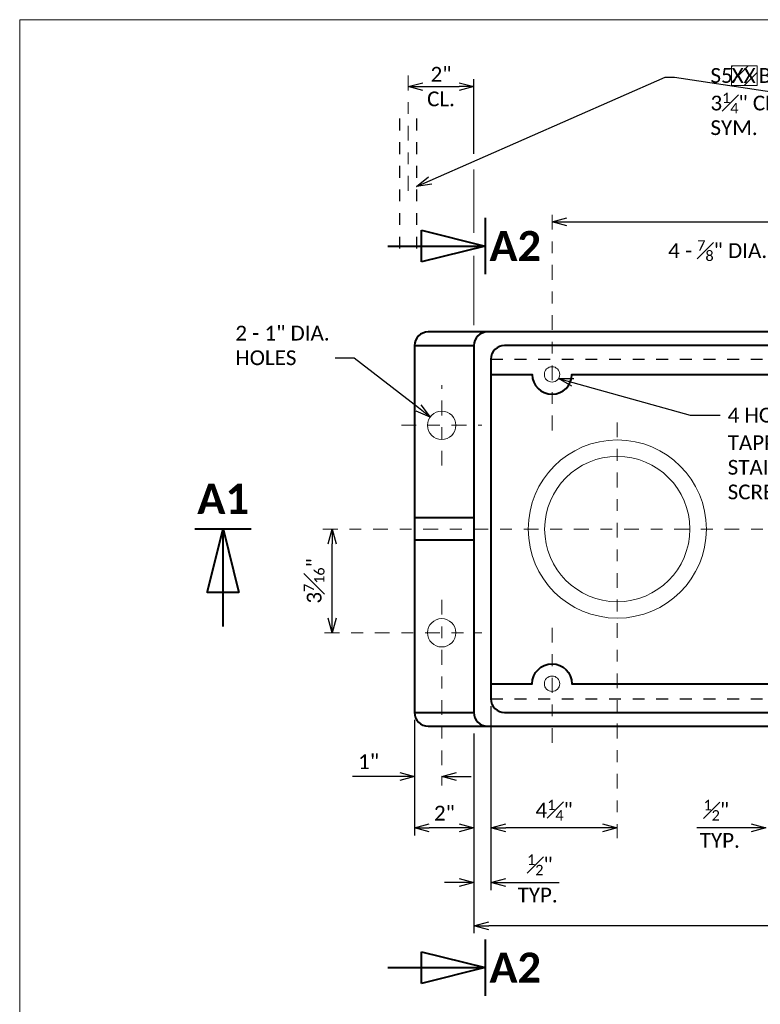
# Model space of a CAD drawing. Extents: x -14.1 to 19.1, y -35.4 to -13.6.
# Tile 3 of 7: x -14.1 to -7.9, y -21.9 to -13.6. Entities that reach past the tile are written whole.
import ezdxf
from ezdxf import colors
from ezdxf.entities.mleader import LeaderData, LeaderLine
from ezdxf.enums import TextEntityAlignment as Align
from ezdxf.math import Vec2, Vec3

# ---------------------------------------------------------------- set-up
doc = ezdxf.new("R2010")
doc.units = 0
doc.header["$MEASUREMENT"] = 0
doc.linetypes.add('Wisdot2', pattern=[0.125, 0.0625, -0.0625])
doc.linetypes.add('Wisdot4', pattern=[0.28125, 0.125, -0.0625, 0.03125, -0.0625])
for name, color, linetype, lineweight in [('B_ANNO', 7, 'Continuous', 18), ('B_ANNO_DIM', 7, 'Continuous', 18), ('B_CNTR', 1, 'Wisdot4', 18), ('B_DETAIL', 7, 'Continuous', 18), ('B_DETAIL_HIDDEN', 7, 'Wisdot2', 25), ('B_DETAIL_OBJ', 7, 'Continuous', 40), ('B_REBAR', 5, 'Continuous', 25)]:
    doc.layers.add(name, color=color, linetype=linetype, lineweight=lineweight)
doc.layers.add('B_ANNO_DESIGN_NOTES', color=1, linetype='Continuous', lineweight=18, true_color=0xff0000)
doc.layers.add('B_ANNO_NOPLOT', color=47, linetype='Continuous', lineweight=18, plot=False)
doc.styles.add('Annotative', font='calibri.ttf', dxfattribs={"height": 0.0625})
doc.styles.get("Standard").update_dxf_attribs({"font": 'calibri.ttf'})
doc.styles.add('Title', font='calibrib.ttf', dxfattribs={"height": 0.125})
doc.dimstyles.new('Annotative', dxfattribs={"dimscale": 0, "dimtxt": 0.0625, "dimasz": 0.0625, "dimexe": 0.03125, "dimexo": 0.03125, "dimgap": 0.03125, "dimtad": 1, "dimdec": 3, "dimzin": 3, "dimdsep": 46, "dimlunit": 4, "dimtxsty": 'Standard', "dimblk": 'OPEN30', "dimcen": 0.03125, "dimaunit": 1, "dimadec": 0, "dimazin": 3, "dimtfac": 0.75, "dimtdec": 3, "dimtofl": 0, "dimtmove": 0, "dimatfit": 3, "dimldrblk": 'OPEN30', "dimfxl": 1, "dimtfill": 1, "dimfrac": 1, "dimtolj": 1, "dimtzin": 0, "dimarcsym": 0})

# ---------------------------------------------------------------- blocks, each defined once
blk = doc.blocks.new('SECTION')
at = {"layer": 'B_ANNO', "lineweight": 40}
for p, q in [((-1.5, 1.404), (-1.5, -1.404)), ((-4.665, -0.79125), (-4.665, 0.79125)), ((-4.665, 0.79125), (-1.5, 0)), ((-6.353, 0), (-1.5, 0)), ((-1.5, 0), (-4.665, -0.79125))]:
    blk.add_line(p, q, dxfattribs=at)
at = {"style": 'Title'}
blk.add_attdef('A', text='', height=1.5, dxfattribs=at).set_placement((0, 0), align=Align.MIDDLE_CENTER)
blk = doc.blocks.new('*U29')
at = {"layer": 'B_ANNO', "lineweight": 40}
for p, q in [((-1.404, -1.5), (1.404, -1.5)), ((-0.79125, -4.665), (0, -1.5)), ((0, -6.353), (0, -1.5)), ((0, -1.5), (0.79125, -4.665)), ((0.79125, -4.665), (-0.79125, -4.665))]:
    blk.add_line(p, q, dxfattribs=at)
at = {"style": 'Title'}
blk.add_attdef('A', text='', height=1.5, dxfattribs=at).set_placement((0, 0), align=Align.MIDDLE_CENTER)
blk = doc.blocks.new('_Open30')
at = {"color": 0, "linetype": 'ByBlock', "lineweight": -2}
for p, q in [((-1, 0.268), (0, 0)), ((0, 0), (-1, -0.268)), ((0, 0), (-1, 0))]:
    blk.add_line(p, q, dxfattribs=at)
blk = doc.blocks.new('*D30')
at = {"layer": 'B_ANNO_DIM', "color": 0, "lineweight": -2, "transparency": 16777216}
blk.add_line((-11.4769, -18.6737), (-11.4769, -18.0457), dxfattribs=at)
at = {"layer": 'Defpoints', "color": 0, "transparency": 16777216}
for p in [(-11.4769, -17.9207), (-11.4769, -17.9207), (-11.4769, -18.7987)]:
    blk.add_point(p, dxfattribs=at)
at = {"layer": 'B_ANNO_DIM', "color": 0, "lineweight": -2, "transparency": 16777216, "xscale": 0.1250000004, "yscale": 0.1250000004, "zscale": 0.1250000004}
for p, rotation in [((-11.4769, -17.9207), 90), ((-11.4769, -18.7987), 270)]:
    blk.add_blockref('_Open30', p, dxfattribs=dict(at, rotation=rotation))
at = {"layer": 'B_ANNO_DIM', "color": 0, "transparency": 16777216, "insert": (-11.6288, -18.3597), "char_height": 0.125, "attachment_point": 5, "rotation": 90, "bg_fill": 3, "box_fill_scale": 1.25, "bg_fill_color": 256, "bg_fill_true_color": 13158600, "bg_fill_transparency": 0}
blk.add_mtext('\\A1;3{\\H0.7x;\\S7#16;\\H1.42857x;"}', dxfattribs=at)
blk = doc.blocks.new('*D39')
at = {"layer": 'B_ANNO_DIM', "color": 0, "lineweight": -2, "transparency": 16777216}
for p, q in [((-10.276, -14.7456), (-10.276, -14.1137)), ((-10.709, -14.1762), (-10.401, -14.1762))]:
    blk.add_line(p, q, dxfattribs=at)
at = {"layer": 'Defpoints', "color": 0, "transparency": 16777216}
for p in [(-10.834, -14.1762), (-10.276, -14.1762), (-10.276, -14.8081)]:
    blk.add_point(p, dxfattribs=at)
at = {"layer": 'B_ANNO_DIM', "color": 0, "lineweight": -2, "transparency": 16777216, "xscale": 0.1250000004, "yscale": 0.1250000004, "zscale": 0.1250000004, "rotation": 180}
blk.add_blockref('_Open30', (-10.834, -14.1762), dxfattribs=at)
at = {"layer": 'B_ANNO_DIM', "color": 0, "lineweight": -2, "transparency": 16777216, "xscale": 0.1250000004, "yscale": 0.1250000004, "zscale": 0.1250000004}
blk.add_blockref('_Open30', (-10.276, -14.1762), dxfattribs=at)
at = {"layer": 'B_ANNO_DIM', "color": 0, "transparency": 16777216, "insert": (-10.555, -14.1762), "char_height": 0.125, "attachment_point": 5}
blk.add_mtext('\\A1;{\\H1x;2"\\P{\\H1x;CL.}}', dxfattribs=at)
blk = doc.blocks.new('*D41')
at = {"layer": 'B_ANNO_DIM', "color": 0, "lineweight": -2, "transparency": 16777216}
blk.add_line((-9.49, -15.3212), (-4.882, -15.3212), dxfattribs=at)
at = {"layer": 'Defpoints', "color": 0, "transparency": 16777216}
for p in [(-9.615, -15.3212), (-4.757, -15.3212), (-4.757, -15.3212)]:
    blk.add_point(p, dxfattribs=at)
at = {"layer": 'B_ANNO_DIM', "color": 0, "lineweight": -2, "transparency": 16777216, "xscale": 0.1250000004, "yscale": 0.1250000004, "zscale": 0.1250000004, "rotation": 180}
blk.add_blockref('_Open30', (-9.615, -15.3212), dxfattribs=at)
at = {"layer": 'B_ANNO_DIM', "color": 0, "lineweight": -2, "transparency": 16777216, "xscale": 0.1250000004, "yscale": 0.1250000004, "zscale": 0.1250000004}
blk.add_blockref('_Open30', (-4.757, -15.3212), dxfattribs=at)
at = {"layer": 'B_ANNO_DIM', "color": 0, "transparency": 16777216, "insert": (-7.186, -15.1704), "char_height": 0.125, "attachment_point": 5, "bg_fill": 3, "box_fill_scale": 1.25, "bg_fill_color": 256, "bg_fill_true_color": 13158600, "bg_fill_transparency": 0}
blk.add_mtext('\\A1;1\'-7{\\H0.7x;\\S1#2;\\H1.42857x;"}', dxfattribs=at)
blk = doc.blocks.new('*D42')
at = {"layer": 'B_ANNO_DIM', "color": 0, "lineweight": -2, "transparency": 16777216}
for p, q in [((-10.276, -19.6512), (-10.276, -21.3426)), ((-4.027, -19.9622), (-4.027, -21.3426)), ((-4.152, -21.2801), (-10.151, -21.2801))]:
    blk.add_line(p, q, dxfattribs=at)
at = {"layer": 'Defpoints', "color": 0, "transparency": 16777216}
for p in [(-10.276, -19.5887), (-4.027, -19.8997), (-10.276, -21.2801)]:
    blk.add_point(p, dxfattribs=at)
at = {"layer": 'B_ANNO_DIM', "color": 0, "lineweight": -2, "transparency": 16777216, "xscale": 0.1250000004, "yscale": 0.1250000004, "zscale": 0.1250000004, "rotation": 180}
blk.add_blockref('_Open30', (-10.276, -21.2801), dxfattribs=at)
at = {"layer": 'B_ANNO_DIM', "color": 0, "lineweight": -2, "transparency": 16777216, "xscale": 0.1250000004, "yscale": 0.1250000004, "zscale": 0.1250000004}
blk.add_blockref('_Open30', (-4.027, -21.2801), dxfattribs=at)
at = {"layer": 'B_ANNO_DIM', "color": 0, "transparency": 16777216, "insert": (-7.1515, -21.1281), "char_height": 0.125, "attachment_point": 5, "bg_fill": 3, "box_fill_scale": 1.25, "bg_fill_color": 256, "bg_fill_true_color": 13158600, "bg_fill_transparency": 0}
blk.add_mtext('\\A1;2\'-0{\\H0.7x;\\S7#8;}"', dxfattribs=at)
blk = doc.blocks.new('*D45')
at = {"layer": 'B_ANNO_DIM', "color": 0, "lineweight": -2, "transparency": 16777216}
for p, q in [((-7.69, -19.9622), (-7.69, -20.5132)), ((-7.93, -20.4507), (-8.3884, -20.4507)), ((-7.565, -20.4507), (-7.44, -20.4507))]:
    blk.add_line(p, q, dxfattribs=at)
at = {"layer": 'Defpoints', "color": 0, "transparency": 16777216}
for p in [(-7.69, -19.8997), (-7.805, -20.4507), (-7.69, -20.4507)]:
    blk.add_point(p, dxfattribs=at)
at = {"layer": 'B_ANNO_DIM', "color": 0, "lineweight": -2, "transparency": 16777216, "xscale": 0.1250000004, "yscale": 0.1250000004, "zscale": 0.1250000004}
blk.add_blockref('_Open30', (-7.805, -20.4507), dxfattribs=at)
at = {"layer": 'B_ANNO_DIM', "color": 0, "lineweight": -2, "transparency": 16777216, "xscale": 0.1250000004, "yscale": 0.1250000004, "zscale": 0.1250000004, "rotation": 180}
blk.add_blockref('_Open30', (-7.69, -20.4507), dxfattribs=at)
at = {"layer": 'B_ANNO_DIM', "color": 0, "transparency": 16777216, "insert": (-8.2243, -20.3002), "char_height": 0.125, "attachment_point": 5}
blk.add_mtext('\\A1;{\\H0.7x;\\S1#2;}"', dxfattribs=at)
blk = doc.blocks.new('*D49')
at = {"layer": 'B_ANNO_DIM', "color": 0, "lineweight": -2, "transparency": 16777216}
for p, q in [((-10.132, -19.4212), (-10.132, -20.9759)), ((-10.401, -20.9134), (-10.526, -20.9134)), ((-10.007, -20.9134), (-9.5538, -20.9134))]:
    blk.add_line(p, q, dxfattribs=at)
at = {"layer": 'Defpoints', "color": 0, "transparency": 16777216}
for p in [(-10.132, -19.3587), (-10.276, -20.9134), (-10.276, -20.9134)]:
    blk.add_point(p, dxfattribs=at)
at = {"layer": 'B_ANNO_DIM', "color": 0, "lineweight": -2, "transparency": 16777216, "xscale": 0.1250000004, "yscale": 0.1250000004, "zscale": 0.1250000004}
blk.add_blockref('_Open30', (-10.276, -20.9134), dxfattribs=at)
at = {"layer": 'B_ANNO_DIM', "color": 0, "lineweight": -2, "transparency": 16777216, "xscale": 0.1250000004, "yscale": 0.1250000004, "zscale": 0.1250000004, "rotation": 180}
blk.add_blockref('_Open30', (-10.132, -20.9134), dxfattribs=at)
at = {"layer": 'B_ANNO_DIM', "color": 0, "transparency": 16777216, "insert": (-9.7179, -20.7629), "char_height": 0.125, "attachment_point": 5}
blk.add_mtext('\\A1;{\\H0.7x;\\S1#2;}"', dxfattribs=at)
blk = doc.blocks.new('*D50')
at = {"layer": 'B_ANNO_DIM', "color": 0, "lineweight": -2, "transparency": 16777216}
blk.add_line((-9.1875, -20.4507), (-10.007, -20.4507), dxfattribs=at)
at = {"layer": 'Defpoints', "color": 0, "transparency": 16777216}
for p in [(-10.132, -20.4507), (-10.132, -20.4507), (-9.0625, -20.4507)]:
    blk.add_point(p, dxfattribs=at)
at = {"layer": 'B_ANNO_DIM', "color": 0, "lineweight": -2, "transparency": 16777216, "xscale": 0.1250000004, "yscale": 0.1250000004, "zscale": 0.1250000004, "rotation": 180}
blk.add_blockref('_Open30', (-10.132, -20.4507), dxfattribs=at)
at = {"layer": 'B_ANNO_DIM', "color": 0, "lineweight": -2, "transparency": 16777216, "xscale": 0.1250000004, "yscale": 0.1250000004, "zscale": 0.1250000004}
blk.add_blockref('_Open30', (-9.0625, -20.4507), dxfattribs=at)
at = {"layer": 'B_ANNO_DIM', "color": 0, "transparency": 16777216, "insert": (-9.5972, -20.3001), "char_height": 0.125, "attachment_point": 5}
blk.add_mtext('\\A1;4{\\H0.7x;\\S1#4;}"', dxfattribs=at)
blk = doc.blocks.new('*D51')
at = {"layer": 'B_ANNO_DIM', "color": 0, "lineweight": -2, "transparency": 16777216}
for p, q in [((-10.779, -19.5362), (-10.779, -20.5132)), ((-10.401, -20.4507), (-10.654, -20.4507))]:
    blk.add_line(p, q, dxfattribs=at)
at = {"layer": 'Defpoints', "color": 0, "transparency": 16777216}
for p in [(-10.779, -19.4737), (-10.779, -20.4507), (-10.276, -20.4507)]:
    blk.add_point(p, dxfattribs=at)
at = {"layer": 'B_ANNO_DIM', "color": 0, "lineweight": -2, "transparency": 16777216, "xscale": 0.1250000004, "yscale": 0.1250000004, "zscale": 0.1250000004, "rotation": 180}
blk.add_blockref('_Open30', (-10.779, -20.4507), dxfattribs=at)
at = {"layer": 'B_ANNO_DIM', "color": 0, "lineweight": -2, "transparency": 16777216, "xscale": 0.1250000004, "yscale": 0.1250000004, "zscale": 0.1250000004}
blk.add_blockref('_Open30', (-10.276, -20.4507), dxfattribs=at)
at = {"layer": 'B_ANNO_DIM', "color": 0, "transparency": 16777216, "insert": (-10.526, -20.3251), "char_height": 0.125, "attachment_point": 5}
blk.add_mtext('\\A1;2"', dxfattribs=at)
blk = doc.blocks.new('*D52')
at = {"layer": 'B_ANNO_DIM', "color": 0, "lineweight": -2, "transparency": 16777216}
for p, q in [((-10.904, -20.0145), (-11.304, -20.0145)), ((-10.424, -20.0145), (-10.299, -20.0145))]:
    blk.add_line(p, q, dxfattribs=at)
at = {"layer": 'Defpoints', "color": 0, "transparency": 16777216}
for p in [(-10.779, -20.0145), (-10.779, -20.0145), (-10.549, -20.0145)]:
    blk.add_point(p, dxfattribs=at)
at = {"layer": 'B_ANNO_DIM', "color": 0, "lineweight": -2, "transparency": 16777216, "xscale": 0.1250000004, "yscale": 0.1250000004, "zscale": 0.1250000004}
blk.add_blockref('_Open30', (-10.779, -20.0145), dxfattribs=at)
at = {"layer": 'B_ANNO_DIM', "color": 0, "lineweight": -2, "transparency": 16777216, "xscale": 0.1250000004, "yscale": 0.1250000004, "zscale": 0.1250000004, "rotation": 180}
blk.add_blockref('_Open30', (-10.549, -20.0145), dxfattribs=at)
at = {"layer": 'B_ANNO_DIM', "color": 0, "transparency": 16777216, "insert": (-11.1679, -19.8894), "char_height": 0.125, "attachment_point": 5}
blk.add_mtext('\\A1;1"', dxfattribs=at)
blk = doc.blocks.new('INS_DRAINGC-OUT_BASE')
at = {"layer": 'B_ANNO_DESIGN_NOTES'}
h = blk.add_hatch(dxfattribs=at)
h.set_pattern_fill('ANSI31', color=256, scale=0.75)
h.set_pattern_definition([(45, (209.614925, 242.28278), (-0.06629126, 0.06629126), [])])
h.paths.add_polyline_path([(6.2435, 20.6093), (6.0267, 20.6093), (6.0267, 20.4427), (6.2435, 20.4427)])
blk.add_lwpolyline([(6.2435, 20.6093), (6.0267, 20.6093), (6.0267, 20.4427), (6.2435, 20.4427)], close=True, dxfattribs=at)
at = {"layer": 'B_ANNO_DIM'}
for p, q in [((3.8458, 19.1953), (3.8458, 19.7322)), ((3.8458, 18.4154), (3.8458, 19.0003))]:
    blk.add_line(p, q, dxfattribs=at)
at = {"layer": 'B_ANNO_NOPLOT', "flags": 128}
blk.add_lwpolyline([(0, 0), (0, 21), (26.994, 21), (26.994, 19.9046), (31.5, 19.9046), (31.5, 3.375), (26.3809, 3.375), (26.3809, 0)], close=True, dxfattribs=at)
at = {"layer": 'B_CNTR'}
for p, q in [((3.2878, 20.5271), (3.2878, 19.5221)), ((4.5068, 17.5237), (4.5068, 19.392)), ((3.5728, 17.226), (3.5728, 17.9074)), ((5.0593, 17.5917), (5.0593, 14.0727)), ((3.2321, 17.5667), (3.9135, 17.5667)), ((10.3422, 16.6887), (2.4872, 16.6887)), ((3.5728, 16.09), (3.5728, 14.5177)), ((4.5068, 15.8537), (4.5068, 14.8487)), ((2.5818, 15.8107), (3.9135, 15.8107))]:
    blk.add_line(p, q, dxfattribs=at)
at = {"layer": 'B_DETAIL'}
for centre, radius in [((4.5068, 17.9977), 0.065), ((3.5728, 17.5667), 0.12), ((5.0593, 16.6887), 0.754), ((5.0593, 16.6887), 0.615), ((3.5728, 15.8107), 0.12), ((4.5068, 15.3797), 0.065)]:
    blk.add_circle(centre, radius, dxfattribs=at)
at = {"layer": 'B_DETAIL_HIDDEN', "ltscale": 0.5}
for p, q in [((3.9898, 18.1267), (9.9798, 18.1267)), ((3.9898, 15.2507), (9.9798, 15.2507))]:
    blk.add_line(p, q, dxfattribs=at)
at = {"layer": 'B_DETAIL_OBJ'}
for p, q in [((3.3428, 18.2417), (3.8458, 18.2417)), ((3.8458, 16.7823), (3.3428, 16.7823)), ((3.8458, 16.595), (3.3428, 16.595)), ((3.3428, 15.1357), (3.8458, 15.1357))]:
    blk.add_line(p, q, dxfattribs=at)
at = {"layer": 'B_DETAIL_OBJ', "flags": 128}
for points in [[(10.0948, 18.3567), (3.4578, 18.3567, 0.414214), (3.3428, 18.2417), (3.3428, 15.1357, 0.414214), (3.4578, 15.0207), (10.0948, 15.0207)], [(3.9608, 18.3567, 0.414214), (3.8458, 18.2417), (3.8458, 15.1357, 0.414214), (3.9608, 15.0207)], [(3.9898, 17.9977), (4.3392, 17.9977, 1), (4.6744, 17.9977), (9.1972, 17.9977, 1), (9.5324, 17.9977), (9.9798, 17.9977)], [(3.9898, 15.3797), (4.3392, 15.3797, -1), (4.6744, 15.3797), (9.1972, 15.3797, -1), (9.5324, 15.3797), (9.9798, 15.3797)]]:
    blk.add_lwpolyline(points, format="xyb", dxfattribs=at)
blk.add_lwpolyline([(3.9898, 18.1267), (3.9898, 15.2507, 0.414214), (4.1048, 15.1357), (9.9798, 15.1357), (9.9798, 18.2417), (4.1048, 18.2417, 0.414214)], format="xyb", close=True, dxfattribs=at)
at = {"layer": 'B_REBAR', "linetype": 'Wisdot2'}
for p, q in [((3.2158, 20.1627), (3.2158, 19.0349)), ((3.3608, 20.1627), (3.3608, 19.0349))]:
    blk.add_line(p, q, dxfattribs=at)
at = {"layer": 'B_ANNO_DIM', "xscale": 0.17, "yscale": 0.17, "zscale": 0.17}
for name, p, values in [('SECTION', (4.1955, 19.0842), {'A': 'A2'}), ('*U29', (1.7222, 16.9449), {'A': 'A1'}), ('SECTION', (4.1955, 12.9762), {'A': 'A2'})]:
    blk.add_blockref(name, p, dxfattribs=at).add_auto_attribs(values)
at = {"layer": 'B_ANNO_DIM', "style": 'Annotative'}
blk.add_attdef('BAR1', (6.0279, 20.4653), '', height=0.125, dxfattribs=at)
at = {"layer": 'B_ANNO_DIM'}
dim = blk.add_linear_dim(base=(3.8458, 20.4332), p1=(3.2878, 20.4332), p2=(3.8458, 19.8013), text='{\\H1x;2"\\X{\\H1x;CL.}}', dimstyle='Annotative', override={"dimtfill": 0}, dxfattribs=at)
dim.commit()
dim.dimension.update_dxf_attribs({"geometry": '*D39', "text_midpoint": (3.5668, 20.4332), "dimtype": 128, "insert": (14.1218, 34.6094)})
ml = blk.add_multileader_mtext('Standard', dxfattribs=at)
ml.set_content('\\A1;4 - {\\H0.7x;\\S7#8;}" DIA. HOLES', color=256)
ml.set_leader_properties()
ml.set_arrow_properties(name='OPEN30')
ml.build(insert=Vec2(0, 0))
ml.multileader.update_dxf_attribs({"text_right_attachment_type": 3, "dogleg_length": 0.0625, "arrow_head_size": 0.125, "scale": 2})
ctx = ml.context
ctx.base_point, ctx.scale, ctx.char_height, ctx.arrow_head_size, ctx.landing_gap_size, ctx.plane_origin = Vec3(5.4276, 19.0696), 2, 0.125, 0.125, 0.0625, Vec3(7.2965, 18.4816)
ctx.right_attachment = 3
notes = []
notes.append((ctx, [(0, (1, 1, 0), (7.0893, 19.0175), (-1, 0), 0.125, [(0, [(7.2965, 18.4816), (7.1264, 19.0175), (7.1109, 19.0175)], 0, [])])]))
ctx.mtext.insert, ctx.mtext.flow_direction = Vec3(5.4901, 19.133), 5
ml = blk.add_multileader_mtext('Standard', dxfattribs=at)
ml.set_content('2 - 1" DIA.\\PHOLES', color=256)
ml.set_leader_properties()
ml.set_arrow_properties(name='OPEN30')
ml.build(insert=Vec2(0, 0))
ml.multileader.update_dxf_attribs({"text_right_attachment_type": 3, "dogleg_length": 0.0625, "arrow_head_size": 0.125, "scale": 2})
ctx = ml.context
ctx.base_point, ctx.scale, ctx.char_height, ctx.arrow_head_size, ctx.landing_gap_size, ctx.plane_origin = Vec3(1.7634, 18.3462), 2, 0.125, 0.125, 0.0625, Vec3(2.9858, 18.5722)
ctx.right_attachment = 3
notes.append((ctx, [(0, (1, 1, 0), (2.7947, 18.1353), (-1, 0), 0.125, [(0, [(3.4755, 17.637), (2.8306, 18.1353), (2.8098, 18.1353)], 0, [])])]))
ctx.mtext.insert, ctx.mtext.width, ctx.mtext.flow_direction = Vec3(1.8259, 18.4096), 1.066635, 5
ml = blk.add_multileader_mtext('Standard', dxfattribs=at)
ml.set_content('\\A1;4 HOLES DRILLED &\\PTAPPED FOR {\\H0.7x;\\S1#2;}" DIA.\\PSTAINLESS STEEL CAP\\PSCREWS', color=256)
ml.set_leader_properties()
ml.set_arrow_properties(name='OPEN30')
ml.build(insert=Vec2(0, 0))
ml.multileader.update_dxf_attribs({"text_right_attachment_type": 3, "dogleg_length": 0.0625, "arrow_head_size": 0.125, "scale": 2})
ctx = ml.context
ctx.base_point, ctx.scale, ctx.char_height, ctx.arrow_head_size, ctx.landing_gap_size, ctx.plane_origin = Vec3(5.9313, 17.6521), 2, 0.125, 0.125, 0.0625, Vec3(4.5624, 17.964)
ctx.right_attachment = 3
notes.append((ctx, [(0, (1, 1, 0), (5.8063, 17.6521), (1, 0), 0.125, [(0, [(4.5624, 17.964), (5.6752, 17.6521), (5.7127, 17.6521)], 0, [])])]))
ctx.mtext.insert, ctx.mtext.flow_direction = Vec3(5.9938, 17.7155), 5
for ctx, leaders in notes:
    for number, flags, end, landing, length, lines in leaders:
        leader = LeaderData()
        leader.index, (leader.has_last_leader_line, leader.has_dogleg_vector, leader.attachment_direction) = number, flags
        leader.last_leader_point, leader.dogleg_vector, leader.dogleg_length = Vec3(end), Vec3(landing), length
        for number, points, colour, breaks in lines:
            line = LeaderLine()
            line.index, line.vertices, line.color, line.breaks = number, Vec3.list(points), colors.encode_raw_color(colour), breaks
            leader.lines.append(line)
        ctx.leaders.append(leader)
for base, p1, p2, text, picture, middle in [((9.3648, 19.2881), (4.5068, 19.2881), (9.3648, 19.2881), '1\'-7{\\H0.7x;\\S1#2;\\H1.42857x;"}', '*D41', (6.9358, 19.439)), ((3.8458, 13.3293), (10.0948, 14.7097), (3.8458, 15.0207), '2\'-0{\\H0.7x;\\S7#8;}"', '*D42', (6.9703, 13.4813))]:
    dim = blk.add_linear_dim(base=base, p1=p1, p2=p2, text=text, dimstyle='Annotative', dxfattribs=at)
    dim.commit()
    dim.dimension.update_dxf_attribs({"geometry": picture, "text_midpoint": middle, "insert": (14.1218, 34.6094)})
dim = blk.add_linear_dim(base=(2.6449, 16.6887), p1=(2.6449, 15.8107), p2=(2.6449, 16.6887), angle=90, text='3{\\H0.7x;\\S7#16;\\H1.42857x;"}', dimstyle='Annotative', dxfattribs=at)
dim.commit()
dim.dimension.update_dxf_attribs({"geometry": '*D30', "text_midpoint": (2.4929, 16.2497), "insert": (14.1218, 34.6094)})
at = {"layer": 'B_DETAIL_OBJ', "char_height": 0.125, "width": 3.75544, "attachment_point": 1, "style": 'Annotative'}
for insert in [(5.7572, 14.1161), (4.2152, 13.6533)]:
    blk.add_mtext('TYP.', dxfattribs=dict(at, insert=insert))
at = {"layer": 'B_ANNO_DIM'}
for base, p1, p2, text, picture, middle in [((3.8458, 13.696), (3.9898, 15.2507), (3.8458, 13.696), '{\\H0.7x;\\S1#2;}"', '*D49', (4.4039, 13.696)), ((3.3428, 14.1587), (3.8458, 14.1587), (3.3428, 15.1357), '2"', '*D51', (3.5958, 14.1587)), ((3.3428, 14.5949), (3.5728, 14.5949), (3.3428, 14.5949), '1"', '*D52', (2.9538, 14.5949)), ((3.9898, 14.1587), (5.0593, 14.1587), (3.9898, 14.1587), '4{\\H0.7x;\\S1#4;}"', '*D50', (4.5245, 14.1587))]:
    dim = blk.add_linear_dim(base=base, p1=p1, p2=p2, angle=180, text=text, dimstyle='Annotative', override={"dimtfill": 0}, dxfattribs=at)
    dim.commit()
    dim.dimension.update_dxf_attribs({"geometry": picture, "text_midpoint": middle, "dimtype": 128, "insert": (14.1218, 34.6094)})
dim = blk.add_linear_dim(base=(6.4318, 14.1587), p1=(6.3168, 14.1587), p2=(6.4318, 14.7097), text='{\\H0.7x;\\S1#2;}"', dimstyle='Annotative', override={"dimtfill": 0}, dxfattribs=at)
dim.commit()
dim.dimension.update_dxf_attribs({"geometry": '*D45', "text_midpoint": (5.8974, 14.1587), "dimtype": 128, "insert": (14.1218, 34.6094)})
ml = blk.add_multileader_mtext('Standard', dxfattribs=at)
ml.set_content('\\A1;S5     BARS 5\'-0" LONG PLACED\\P3{\\H0.7x;\\S1#4;\\H1.42857x;" CL. FROM TOP OF SLAB &\\PSYM.^IABOVE C/L OF DRAIN}', color=256)
ml.set_leader_properties()
ml.set_arrow_properties(name='OPEN30')
ml.build(insert=Vec2(0, 0))
ml.multileader.update_dxf_attribs({"text_right_attachment_type": 3, "dogleg_length": 0.0625, "arrow_head_size": 0.125, "scale": 2})
ctx = ml.context
ctx.base_point, ctx.scale, ctx.char_height, ctx.arrow_head_size, ctx.landing_gap_size, ctx.plane_origin = Vec3(5.7855, 20.5144), 2, 0.125, 0.125, 0.0625, Vec3(3.3608, 19.5878)
ctx.right_attachment = 3
notes = []
notes.append((ctx, [(1, (1, 1, 0), (8.4522, 20.0712), (-1, 0), 0.125, [(0, [(3.3608, 19.5878), (5.466, 20.5144), (5.5424, 20.5144)], 0, []), (3, [(12.8488, 19.5712), (10.5808, 19.8307), (11.7148, 19.7009)], 0, [])])]))
ctx.mtext.insert, ctx.mtext.flow_direction = Vec3(5.848, 20.5904), 5
for ctx, leaders in notes:
    for number, flags, end, landing, length, lines in leaders:
        leader = LeaderData()
        leader.index, (leader.has_last_leader_line, leader.has_dogleg_vector, leader.attachment_direction) = number, flags
        leader.last_leader_point, leader.dogleg_vector, leader.dogleg_length = Vec3(end), Vec3(landing), length
        for number, points, colour, breaks in lines:
            line = LeaderLine()
            line.index, line.vertices, line.color, line.breaks = number, Vec3.list(points), colors.encode_raw_color(colour), breaks
            leader.lines.append(line)
        ctx.leaders.append(leader)

msp = doc.modelspace()

# ---------------------------------------------------------------- block references
msp.add_blockref('INS_DRAINGC-OUT_BASE', (-14.1218, -34.6094)).add_auto_attribs({'BAR1': 'XX'})

doc.saveas('drawing.dxf')
